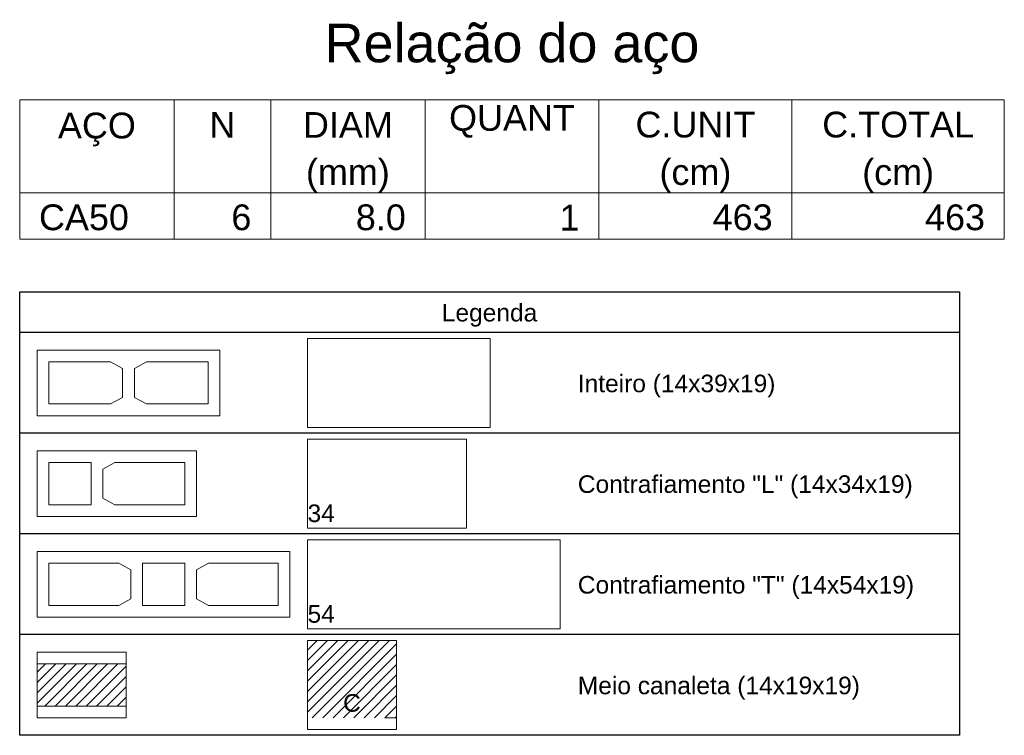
# Model space of a CAD drawing. Header units: millimetres. Extents: x 337 to 624, y -381 to -65.
# Tile 114 of 139: x 478.99 to 487.4, y -163.43 to -157.32. Entities that reach past the tile are written whole.
import ezdxf

# ---------------------------------------------------------------- set-up
doc = ezdxf.new("R2010")
doc.units = ezdxf.units.MM
doc.header["$MEASUREMENT"] = 0
doc.linetypes.add('DOT', pattern=[6.35, 0, -6.35])
for name, color, linetype, lineweight in [('DI-Tabelas', 7, 'Continuous', 25), ('PA-Graute', 8, 'Continuous', 0), ('PE-Contrafiamento L', 1, 'Continuous', 13), ('PE-Contrafiamento T', 1, 'Continuous', 5), ('PE-Inteiro', 7, 'Continuous', 5), ('PE-Meio canaleta', 5, 'Continuous', 5), ('Relação do aço', 7, 'Continuous', 0)]:
    doc.layers.add(name, color=color, linetype=linetype, lineweight=lineweight)
doc.styles.add('Arial', font='arial.ttf')
pattern_1 = [(45, (515.896945, -309.099686), (-0.044194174, 0.044194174), [])]

msp = doc.modelspace()

# ---------------------------------------------------------------- hatches: boundary and pattern name
at = {"layer": 'PA-Graute', "linetype": 'Continuous'}
h = msp.add_hatch(dxfattribs=at)
h.set_pattern_fill('ANSI31', color=8, scale=0.5, style=0)
h.set_pattern_definition(pattern_1)
h.paths.add_polyline_path([(481.4473, -162.6244), (482.2073, -162.6244), (482.2073, -163.2844), (481.4473, -163.2844)])
h = msp.add_hatch(dxfattribs=at)
h.set_pattern_fill('ANSI31', color=8, scale=0.5, style=0)
h.set_pattern_definition(pattern_1)
h.paths.add_polyline_path([(479.1373, -162.8244), (479.8973, -162.8244), (479.8973, -163.1844), (479.1373, -163.1844)])

# ---------------------------------------------------------------- linework, layer by layer
at = {"layer": 'DI-Tabelas'}
for p, q in [((478.9873, -159.9944), (478.9873, -159.6454)), ((478.9873, -159.6454), (487.0185, -159.6454)), ((487.0185, -159.6454), (487.0185, -159.9944)), ((487.0185, -159.9944), (478.9873, -159.9944)), ((478.9873, -160.8544), (478.9873, -159.9944)), ((487.0185, -159.9944), (487.0185, -160.8544)), ((481.2973, -160.8544), (478.9873, -160.8544)), ((478.9873, -161.7144), (478.9873, -160.8544)), ((483.6073, -160.8544), (481.2973, -160.8544)), ((487.0185, -160.8544), (483.6073, -160.8544)), ((487.0185, -160.8544), (487.0185, -161.7144)), ((481.2973, -161.7144), (478.9873, -161.7144)), ((478.9873, -162.5744), (478.9873, -161.7144)), ((483.6073, -161.7144), (481.2973, -161.7144)), ((487.0185, -161.7144), (483.6073, -161.7144)), ((487.0185, -161.7144), (487.0185, -162.5744)), ((481.2973, -162.5744), (478.9873, -162.5744)), ((478.9873, -163.4344), (478.9873, -162.5744)), ((483.6073, -162.5744), (481.2973, -162.5744)), ((487.0185, -162.5744), (483.6073, -162.5744)), ((487.0185, -162.5744), (487.0185, -163.4344)), ((481.2973, -163.4344), (478.9873, -163.4344)), ((483.6073, -163.4344), (481.2973, -163.4344)), ((487.0185, -163.4344), (483.6073, -163.4344))]:
    msp.add_line(p, q, dxfattribs=at)
at = {"layer": 'PE-Contrafiamento L', "linetype": 'Continuous'}
for p, q in [((481.4473, -160.9044), (482.8073, -160.9044)), ((481.4473, -161.6644), (481.4473, -160.9044)), ((482.8073, -160.9044), (482.8073, -161.6644)), ((479.1373, -161.0044), (480.4973, -161.0044)), ((479.1373, -161.5644), (479.1373, -161.0044)), ((480.4973, -161.0044), (480.4973, -161.5644)), ((480.4973, -161.5644), (479.1373, -161.5644)), ((482.8073, -161.6644), (481.4473, -161.6644))]:
    msp.add_line(p, q, dxfattribs=at)
at = {"layer": 'PE-Contrafiamento L', "linetype": 'Continuous', "lineweight": 5}
for p, q in [((479.2373, -161.1044), (479.5973, -161.1044)), ((479.2373, -161.4644), (479.2373, -161.1044)), ((479.5973, -161.1044), (479.5973, -161.4644)), ((479.6973, -161.1604), (479.8013, -161.1044)), ((479.8013, -161.1044), (480.3973, -161.1044)), ((480.3973, -161.1044), (480.3973, -161.4644)), ((479.6973, -161.4084), (479.6973, -161.1604)), ((479.5973, -161.4644), (479.2373, -161.4644)), ((479.8013, -161.4644), (479.6973, -161.4084)), ((480.3973, -161.4644), (479.8013, -161.4644))]:
    msp.add_line(p, q, dxfattribs=at)
at = {"layer": 'PE-Contrafiamento T', "linetype": 'Continuous'}
for p, q in [((481.4473, -161.7644), (483.6073, -161.7644)), ((481.4473, -162.5244), (481.4473, -161.7644)), ((483.6073, -161.7644), (483.6073, -162.5244)), ((479.1373, -161.8644), (481.2973, -161.8644)), ((479.1373, -162.4244), (479.1373, -161.8644)), ((481.2973, -161.8644), (481.2973, -162.4244)), ((481.2973, -162.4244), (479.1373, -162.4244)), ((483.6073, -162.5244), (481.4473, -162.5244))]:
    msp.add_line(p, q, dxfattribs=at)
at = {"layer": 'PE-Contrafiamento T', "linetype": 'Continuous', "lineweight": 5}
for p, q in [((479.2373, -161.9644), (479.8333, -161.9644)), ((479.2373, -162.3244), (479.2373, -161.9644)), ((479.8333, -161.9644), (479.9373, -162.0204)), ((480.0373, -161.9644), (480.3973, -161.9644)), ((480.0373, -162.3244), (480.0373, -161.9644)), ((480.3973, -161.9644), (480.3973, -162.3244)), ((480.4973, -162.0204), (480.6013, -161.9644)), ((480.6013, -161.9644), (481.1973, -161.9644)), ((481.1973, -161.9644), (481.1973, -162.3244)), ((479.9373, -162.0204), (479.9373, -162.2684)), ((480.4973, -162.2684), (480.4973, -162.0204)), ((479.8333, -162.3244), (479.2373, -162.3244)), ((479.9373, -162.2684), (479.8333, -162.3244)), ((480.3973, -162.3244), (480.0373, -162.3244)), ((480.6013, -162.3244), (480.4973, -162.2684)), ((481.1973, -162.3244), (480.6013, -162.3244))]:
    msp.add_line(p, q, dxfattribs=at)
at = {"layer": 'PE-Inteiro', "linetype": 'Continuous'}
for p, q in [((481.4473, -160.0444), (483.0073, -160.0444)), ((481.4473, -160.8044), (481.4473, -160.0444)), ((483.0073, -160.0444), (483.0073, -160.8044)), ((479.1373, -160.1444), (480.6973, -160.1444)), ((479.1373, -160.7044), (479.1373, -160.1444)), ((480.6973, -160.1444), (480.6973, -160.7044)), ((480.6973, -160.7044), (479.1373, -160.7044)), ((483.0073, -160.8044), (481.4473, -160.8044))]:
    msp.add_line(p, q, dxfattribs=at)
at = {"layer": 'PE-Inteiro', "linetype": 'Continuous', "lineweight": 5}
for p, q in [((479.2373, -160.2444), (479.7633, -160.2444)), ((479.2373, -160.6044), (479.2373, -160.2444)), ((479.7633, -160.2444), (479.8673, -160.3004)), ((479.8673, -160.3004), (479.8673, -160.5484)), ((479.9673, -160.3004), (480.0713, -160.2444)), ((479.9673, -160.5484), (479.9673, -160.3004)), ((480.0713, -160.2444), (480.5973, -160.2444)), ((480.5973, -160.2444), (480.5973, -160.6044)), ((479.8673, -160.5484), (479.7633, -160.6044)), ((480.0713, -160.6044), (479.9673, -160.5484)), ((479.7633, -160.6044), (479.2373, -160.6044)), ((480.5973, -160.6044), (480.0713, -160.6044))]:
    msp.add_line(p, q, dxfattribs=at)
at = {"layer": 'PE-Meio canaleta', "linetype": 'Continuous'}
for p, q in [((481.4473, -162.6244), (482.2073, -162.6244)), ((481.4473, -163.3844), (481.4473, -162.6244)), ((482.2073, -162.6244), (482.2073, -163.3844)), ((479.1373, -162.7244), (479.8973, -162.7244)), ((479.1373, -163.2844), (479.1373, -162.7244)), ((479.8973, -162.7244), (479.8973, -163.2844)), ((479.8973, -163.2844), (479.1373, -163.2844)), ((482.2073, -163.3844), (481.4473, -163.3844))]:
    msp.add_line(p, q, dxfattribs=at)
at = {"layer": 'PE-Meio canaleta', "color": 5, "linetype": 'DOT', "lineweight": 5}
for p, q in [((481.4473, -162.6244), (482.2073, -162.6244)), ((481.4473, -163.2844), (481.4473, -162.6244)), ((482.2073, -162.6244), (482.2073, -163.2844)), ((482.2073, -163.2844), (481.4473, -163.2844))]:
    msp.add_line(p, q, dxfattribs=at)
at = {"layer": 'PE-Meio canaleta', "linetype": 'Continuous', "lineweight": 5}
for p, q in [((479.1373, -162.8244), (479.8973, -162.8244)), ((479.1373, -163.1844), (479.1373, -162.8244)), ((479.8973, -162.8244), (479.8973, -163.1844)), ((479.8973, -163.1844), (479.1373, -163.1844))]:
    msp.add_line(p, q, dxfattribs=at)
at = {"layer": 'Relação do aço'}
for p, q in [((478.9873, -158.0074), (487.4023, -158.0074)), ((478.9873, -158.0074), (478.9873, -158.7994)), ((480.3073, -158.0074), (480.3073, -158.7994)), ((481.1323, -158.0074), (481.1323, -158.7994)), ((482.4523, -158.0074), (482.4523, -158.7994)), ((483.9373, -158.0074), (483.9373, -158.7994)), ((485.5873, -158.0074), (485.5873, -158.7994)), ((487.4023, -158.0074), (487.4023, -158.7994)), ((478.9873, -158.7994), (487.4023, -158.7994)), ((478.9873, -158.7994), (487.4023, -158.7994)), ((478.9873, -158.7994), (478.9873, -159.1954)), ((480.3073, -158.7994), (480.3073, -159.1954)), ((481.1323, -158.7994), (481.1323, -159.1954)), ((482.4523, -158.7994), (482.4523, -159.1954)), ((483.9373, -158.7994), (483.9373, -159.1954)), ((485.5873, -158.7994), (485.5873, -159.1954)), ((487.4023, -158.7994), (487.4023, -159.1954)), ((478.9873, -159.1954), (487.4023, -159.1954))]:
    msp.add_line(p, q, dxfattribs=at)

# ---------------------------------------------------------------- texts
at = {"layer": 'DI-Tabelas', "char_height": 0.15, "line_spacing_factor": 0.6, "style": 'Arial'}
for s, insert, width, attachment_point in [('Legenda', (483.0029, -159.9444), 1.631021, 8), ('Inteiro (14x39x19)', (483.7573, -160.5489), 3.377058, 7), ('Contrafiamento "L" (14x34x19)', (483.7573, -161.4089), 5.724466, 7), ('Contrafiamento "T" (14x54x19)', (483.7573, -162.2689), 5.747561, 7), ('Meio canaleta (14x19x19)', (483.7573, -163.1289), 4.821494, 7)]:
    msp.add_mtext(s, dxfattribs=dict(at, insert=insert, width=width, attachment_point=attachment_point))
at = {"layer": 'PE-Contrafiamento L', "insert": (481.4477, -161.6149), "char_height": 0.15, "width": 0.466006, "attachment_point": 7, "line_spacing_factor": 0.6, "style": 'Arial'}
msp.add_mtext('34', dxfattribs=at)
at = {"layer": 'PE-Contrafiamento T', "insert": (481.4477, -162.4749), "char_height": 0.15, "width": 0.466006, "attachment_point": 7, "line_spacing_factor": 0.6, "style": 'Arial'}
msp.add_mtext('54', dxfattribs=at)
at = {"layer": 'PE-Meio canaleta', "insert": (481.8273, -163.2349), "char_height": 0.15, "width": 0.302744, "attachment_point": 8, "line_spacing_factor": 0.6, "style": 'Arial'}
msp.add_mtext('C', dxfattribs=at)
at = {"layer": 'Relação do aço', "line_spacing_factor": 0.9, "style": 'Arial'}
for s, insert, char_height, width, attachment_point in [('Relação do aço', (483.1948, -157.7874), 0.33, 6.406326, 8), ('AÇO', (479.6473, -158.4034), 0.22, 1.332409, 8), ('N', (480.7198, -158.3308), 0.22, 0.444024, 8), ('DIAM', (481.7923, -158.3308), 0.22, 1.536982, 8), ('QUANT', (483.1948, -158.3308), 0.22, 2.152043, 8), ('C.UNIT', (484.7623, -158.3308), 0.22, 2.049085, 8), ('C.TOTAL', (486.4948, -158.3308), 0.22, 2.596067, 8), ('(mm)', (481.7923, -158.7994), 0.22, 1.433354, 8), ('(cm)', (484.7623, -158.7994), 0.22, 1.22878, 8), ('(cm)', (486.4948, -158.7994), 0.22, 1.22878, 8), ('CA50', (479.1523, -159.1228), 0.22, 1.537652, 7), ('6', (480.9673, -159.1228), 0.22, 0.341738, 9), ('8.0', (482.2873, -159.1228), 0.22, 0.854177, 9), ('1', (483.7723, -159.1228), 0.22, 0.341738, 9), ('463', (485.4223, -159.1228), 0.22, 1.025213, 9), ('463', (487.2373, -159.1228), 0.22, 1.025213, 9)]:
    msp.add_mtext(s, dxfattribs=dict(at, insert=insert, char_height=char_height, width=width, attachment_point=attachment_point))

doc.saveas('drawing.dxf')
